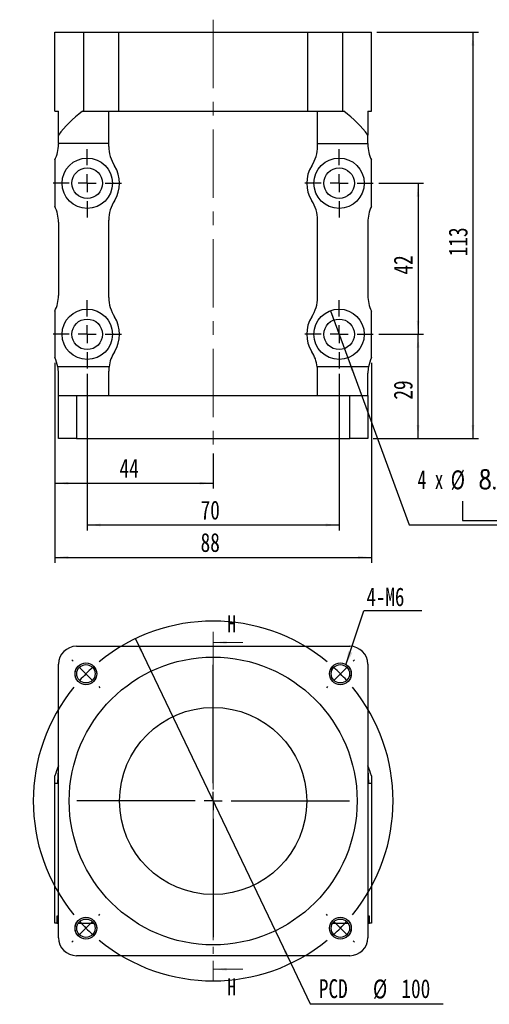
# Model space of a CAD drawing. Header units: millimetres. Extents: x 35 to 268, y -1 to 199.
# Tile 1 of 2: x 35 to 122, y 9 to 192. Entities that reach past the tile are written whole.
import ezdxf

# ---------------------------------------------------------------- set-up
doc = ezdxf.new("R2010")
doc.units = ezdxf.units.MM
doc.linetypes.add('CENTER', pattern=[10.16, 6.35, -1.27, 1.27, -1.27])
doc.linetypes.add('CENTERX2', pattern=[20.32, 12.7, -2.54, 2.54, -2.54])
doc.layers.add('FORMAT', color=7, linetype='Continuous')
doc.styles.add('SLDTEXTSTYLE0', font='TXT', dxfattribs={"width": 0.75})
doc.styles.add('SLDTEXTSTYLE1', font='TXT', dxfattribs={"width": 0.75, "bigfont": 'bigfont'})
doc.styles.add('SLDTEXTSTYLE4', font='TXT', dxfattribs={"width": 0.666667})
doc.dimstyles.new('SLDDIMSTYLE1', dxfattribs={"dimtxt": 3.5, "dimasz": 2.5, "dimexe": 0, "dimexo": 0.0625, "dimgap": 0.875, "dimtad": 0, "dimtih": 1, "dimtoh": 1, "dimlfac": 1.5, "dimrnd": 1e-09, "dimzin": 12, "dimdsep": 46, "dimtxsty": 'SLDTEXTSTYLE0', "dimsah": 1, "dimcen": 0, "dimadec": 0, "dimazin": 3, "dimtfac": 1, "dimtmove": 0, "dimatfit": 3, "dimfxl": 0, "dimfrac": 2, "dimtolj": 1, "dimtzin": 12, "dimarcsym": 0})
doc.dimstyles.new('SLDDIMSTYLE2', dxfattribs={"dimtxt": 0.18, "dimasz": 2.5, "dimexe": 0, "dimexo": 0.0625, "dimgap": 0, "dimtad": 0, "dimtih": 1, "dimtoh": 1, "dimdec": 0, "dimrnd": 1e-09, "dimzin": 0, "dimdsep": 46, "dimtxsty": 'Standard', "dimsah": 1, "dimcen": 0.09, "dimadec": 0, "dimazin": 0, "dimtfac": 2.5, "dimtdec": 0, "dimtofl": 0, "dimtmove": 0, "dimatfit": 3, "dimfxl": 0, "dimfrac": 2, "dimtolj": 1, "dimtzin": 0, "dimarcsym": 0})
doc.dimstyles.new('SLDDIMSTYLE4', dxfattribs={"dimtxt": 3.5, "dimasz": 2.5, "dimexe": 0, "dimexo": 0.0625, "dimgap": 0.875, "dimtad": 1, "dimlfac": 1.5, "dimrnd": 1e-09, "dimzin": 12, "dimdsep": 46, "dimtxsty": 'SLDTEXTSTYLE0', "dimsah": 1, "dimcen": 0.09, "dimadec": 0, "dimazin": 3, "dimtfac": 1, "dimtofl": 0, "dimtmove": 0, "dimatfit": 3, "dimfxl": 0, "dimfrac": 2, "dimtolj": 1, "dimtzin": 12, "dimarcsym": 0})
doc.dimstyles.new('SLDDIMSTYLE6', dxfattribs={"dimtxt": 3.5, "dimasz": 2.5, "dimexe": 0, "dimexo": 0.0625, "dimgap": 0.875, "dimtad": 0, "dimtih": 1, "dimtoh": 1, "dimlfac": 1.5, "dimrnd": 1e-09, "dimzin": 12, "dimdsep": 46, "dimtxsty": 'SLDTEXTSTYLE0', "dimblk1": 'NONE', "dimsah": 1, "dimcen": 0, "dimadec": 0, "dimazin": 3, "dimtfac": 1, "dimtmove": 0, "dimatfit": 3, "dimldrblk": 'NONE', "dimfxl": 0, "dimfrac": 2, "dimtolj": 1, "dimtzin": 12, "dimarcsym": 0})

# ---------------------------------------------------------------- blocks, each defined once
blk = doc.blocks.new('_D')
at = {"layer": 'FORMAT', "color": 7}
for p, q in [((56.59, 77.08), (85.37, 16.95)), ((85.37, 16.95), (88.97, 9.42)), ((88.97, 9.42), (113.61, 9.42))]:
    blk.add_line(p, q, dxfattribs=at)
for points in [[(56.59, 77.08), (57.45, 74.72), (57.9, 74.94)], [(85.37, 16.95), (84.51, 19.31), (84.06, 19.09)]]:
    blk.add_solid(points, dxfattribs=at)
at = {"layer": 'FORMAT', "color": 7, "char_height": 3.5, "attachment_point": 1, "style": 'SLDTEXTSTYLE0'}
for s, insert in [('PCD', (90.55, 13.99)), ('%%c', (100.58, 13.93)), ('100', (105.85, 13.99))]:
    blk.add_mtext(s, dxfattribs=dict(at, insert=insert))
blk = doc.blocks.new('SW_NOTE_0')
at = {"layer": 'FORMAT', "color": 0}
blk.add_line((10.69, 0), (0, 0), dxfattribs=at)
at = {"layer": 'FORMAT', "color": 0, "insert": (0.46, 4.33), "char_height": 3.44, "attachment_point": 1, "style": 'SLDTEXTSTYLE0'}
blk.add_mtext('4-M6', dxfattribs=at)
blk = doc.blocks.new('SW_CENTERMARKSYMBOL_0')
at = {"layer": 'FORMAT', "color": 0}
for p, q in [((-49.5, 2.36), (-49.74, 2.6)), ((2.36, 2.36), (2.6, 2.6)), ((-47.14, 0), (-48.32, 1.18)), ((-47.14, 0), (-45.96, -1.18)), ((-23.57, -20.24), (-23.57, 1.67)), ((0, 0), (-1.18, -1.18)), ((0, 0), (1.18, 1.18)), ((-44.78, -2.36), (-44.54, -2.6)), ((-2.36, -2.36), (-2.6, -2.6)), ((-26.9, -23.57), (-48.81, -23.57)), ((-23.57, -23.57), (-25.24, -23.57)), ((-23.57, -23.57), (-23.57, -21.9)), ((-23.57, -23.57), (-23.57, -25.24)), ((-23.57, -23.57), (-21.9, -23.57)), ((-20.24, -23.57), (1.67, -23.57)), ((-23.57, -26.9), (-23.57, -48.81)), ((-44.78, -44.78), (-44.54, -44.54)), ((-2.36, -44.78), (-2.6, -44.54)), ((-47.14, -47.14), (-48.32, -48.32)), ((-47.14, -47.14), (-45.96, -45.96)), ((0, -47.14), (-1.18, -45.96)), ((0, -47.14), (1.18, -48.32)), ((-49.5, -49.5), (-49.74, -49.74)), ((2.36, -49.5), (2.6, -49.74))]:
    blk.add_line(p, q, dxfattribs=at)
for start, end in [(50.7296, 129.2704), (135, 137.8648), (132.1352, 135), (45, 47.8648), (42.1352, 45), (140.7296, 219.2704), (320.7296, 39.2704), (222.1352, 225), (225, 227.8648), (312.1352, 315), (315, 317.8648), (230.7296, 309.2704)]:
    blk.add_arc((-23.57, -23.57), 33.33, start, end, dxfattribs=at)
blk = doc.blocks.new('_D_6')
at = {"layer": 'FORMAT', "color": 7}
for p, q in [((41.65, 128.19), (41.65, 104.89)), ((70.98, 111.42), (70.98, 104.89)), ((41.65, 105.89), (70.98, 105.89))]:
    blk.add_line(p, q, dxfattribs=at)
for points in [[(41.65, 105.89), (44.15, 105.64), (44.15, 106.14)], [(70.98, 105.89), (68.48, 106.14), (68.48, 105.64)]]:
    blk.add_solid(points, dxfattribs=at)
at = {"layer": 'FORMAT', "color": 7, "insert": (53.62, 110.4), "char_height": 3.5, "attachment_point": 1, "style": 'SLDTEXTSTYLE0'}
blk.add_mtext('44', dxfattribs=at)
blk = doc.blocks.new('_D_7')
at = {"layer": 'FORMAT', "color": 7}
for p, q in [((47.65, 126.16), (47.65, 97.16)), ((94.31, 126.16), (94.31, 97.16)), ((47.65, 98.16), (94.31, 98.16))]:
    blk.add_line(p, q, dxfattribs=at)
for points in [[(47.65, 98.16), (50.15, 97.91), (50.15, 98.41)], [(94.31, 98.16), (91.81, 98.41), (91.81, 97.91)]]:
    blk.add_solid(points, dxfattribs=at)
at = {"layer": 'FORMAT', "color": 7, "insert": (68.65, 102.67), "char_height": 3.5, "attachment_point": 1, "style": 'SLDTEXTSTYLE0'}
blk.add_mtext('70', dxfattribs=at)
blk = doc.blocks.new('_D_8')
at = {"layer": 'FORMAT', "color": 7}
for p, q in [((41.65, 128.19), (41.65, 91.16)), ((100.31, 128.19), (100.31, 91.16)), ((41.65, 92.16), (100.31, 92.16))]:
    blk.add_line(p, q, dxfattribs=at)
for points in [[(41.65, 92.16), (44.15, 91.91), (44.15, 92.41)], [(100.31, 92.16), (97.81, 92.41), (97.81, 91.91)]]:
    blk.add_solid(points, dxfattribs=at)
at = {"layer": 'FORMAT', "color": 7, "insert": (68.65, 96.67), "char_height": 3.5, "attachment_point": 1, "style": 'SLDTEXTSTYLE0'}
blk.add_mtext('88', dxfattribs=at)
blk = doc.blocks.new('_D_9')
at = {"layer": 'FORMAT', "color": 7}
for p, q in [((101.65, 133.49), (109.94, 133.49)), ((108.94, 114.16), (108.94, 133.49)), ((100.65, 114.16), (109.94, 114.16))]:
    blk.add_line(p, q, dxfattribs=at)
for points in [[(108.94, 133.49), (108.69, 130.99), (109.19, 130.99)], [(108.94, 114.16), (109.19, 116.66), (108.69, 116.66)]]:
    blk.add_solid(points, dxfattribs=at)
at = {"layer": 'FORMAT', "color": 7, "insert": (104.42, 121.38), "char_height": 3.5, "attachment_point": 1, "rotation": 90, "style": 'SLDTEXTSTYLE0'}
blk.add_mtext('29', dxfattribs=at)
blk = doc.blocks.new('_D_10')
at = {"layer": 'FORMAT', "color": 7}
for p, q in [((101.65, 161.49), (109.94, 161.49)), ((108.94, 161.49), (108.94, 133.49)), ((101.65, 133.49), (109.94, 133.49))]:
    blk.add_line(p, q, dxfattribs=at)
for points in [[(108.94, 161.49), (108.69, 158.99), (109.19, 158.99)], [(108.94, 133.49), (109.19, 135.99), (108.69, 135.99)]]:
    blk.add_solid(points, dxfattribs=at)
at = {"layer": 'FORMAT', "color": 7, "insert": (104.42, 144.57), "char_height": 3.5, "attachment_point": 1, "rotation": 90, "style": 'SLDTEXTSTYLE0'}
blk.add_mtext('42', dxfattribs=at)
blk = doc.blocks.new('_D_11')
at = {"layer": 'FORMAT', "color": 7}
for p, q in [((101.31, 189.49), (120.11, 189.49)), ((119.11, 189.49), (119.11, 114.16)), ((100.65, 114.16), (120.11, 114.16))]:
    blk.add_line(p, q, dxfattribs=at)
for points in [[(119.11, 189.49), (118.86, 186.99), (119.36, 186.99)], [(119.11, 114.16), (119.36, 116.66), (118.86, 116.66)]]:
    blk.add_solid(points, dxfattribs=at)
at = {"layer": 'FORMAT', "color": 7, "insert": (114.6, 147.94), "char_height": 3.5, "attachment_point": 1, "rotation": 90, "style": 'SLDTEXTSTYLE0'}
blk.add_mtext('113', dxfattribs=at)
blk = doc.blocks.new('SW_SYMBOL_HOLE_SPOT')
at = {"layer": 'FORMAT', "color": 0}
for p, q in [((0, 875), (0, 75)), ((1600, 75), (1600, 875)), ((0, 75), (1600, 75))]:
    blk.add_line(p, q, dxfattribs=at)
blk = doc.blocks.new('_D_12')
at = {"layer": 'FORMAT', "color": 7}
for p, q in [((92.71, 137.87), (95.92, 129.11)), ((95.92, 129.11), (107.27, 98.16)), ((107.27, 98.16), (145.39, 98.16))]:
    blk.add_line(p, q, dxfattribs=at)
blk.add_solid([(95.92, 129.11), (96.55, 126.68), (97.02, 126.85)], dxfattribs=at)
at = {"layer": 'FORMAT', "color": 7, "xscale": 0.004470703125, "yscale": 0.004470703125, "zscale": 0.004470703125}
blk.add_blockref('SW_SYMBOL_HOLE_SPOT', (117.18, 98.64), dxfattribs=at)
at = {"layer": 'FORMAT', "color": 7, "char_height": 3.5, "attachment_point": 1}
for s, insert, style in [('4 x', (108.86, 108.33), 'SLDTEXTSTYLE4'), ('%%c', (114.98, 108.28), 'SLDTEXTSTYLE0'), ('8.5\\M+18AAE\\M+19153\\M+18AD1\\M+190FA', (120.26, 108.33), 'SLDTEXTSTYLE1'), ('%%c', (126.62, 102.67), 'SLDTEXTSTYLE0'), ('14', (131.9, 102.72), 'SLDTEXTSTYLE0')]:
    blk.add_mtext(s, dxfattribs=dict(at, insert=insert, style=style))
blk = doc.blocks.new('_NONE')
blk = doc.blocks.new('SW_CENTERMARKSYMBOL_1')
at = {"layer": 'FORMAT', "color": 0}
for p, q in [((0, 3.33), (0, 6.33)), ((-3.33, 0), (-6.33, 0)), ((0, 0), (-1.67, 0)), ((0, 0), (0, 1.67)), ((0, 0), (0, -1.67)), ((0, 0), (1.67, 0)), ((3.33, 0), (6.33, 0)), ((0, -3.33), (0, -6.33))]:
    blk.add_line(p, q, dxfattribs=at)
blk = doc.blocks.new('SW_CENTERMARKSYMBOL_2')
at = {"layer": 'FORMAT', "color": 0}
for p, q in [((0, 3.33), (0, 6.33)), ((-3.33, 0), (-6.33, 0)), ((0, 0), (-1.67, 0)), ((0, 0), (0, 1.67)), ((0, 0), (0, -1.67)), ((0, 0), (1.67, 0)), ((3.33, 0), (6.33, 0)), ((0, -3.33), (0, -6.33))]:
    blk.add_line(p, q, dxfattribs=at)
blk = doc.blocks.new('SW_CENTERMARKSYMBOL_3')
at = {"layer": 'FORMAT', "color": 0}
for p, q in [((0, 3.33), (0, 6.33)), ((-3.33, 0), (-6.33, 0)), ((0, 0), (-1.67, 0)), ((0, 0), (0, 1.67)), ((0, 0), (0, -1.67)), ((0, 0), (1.67, 0)), ((3.33, 0), (6.33, 0)), ((0, -3.33), (0, -6.33))]:
    blk.add_line(p, q, dxfattribs=at)
blk = doc.blocks.new('SW_CENTERMARKSYMBOL_4')
at = {"layer": 'FORMAT', "color": 0}
for p, q in [((0, 3.33), (0, 6.33)), ((-3.33, 0), (-6.33, 0)), ((0, 0), (-1.67, 0)), ((0, 0), (0, 1.67)), ((0, 0), (0, -1.67)), ((0, 0), (1.67, 0)), ((3.33, 0), (6.33, 0)), ((0, -3.33), (0, -6.33))]:
    blk.add_line(p, q, dxfattribs=at)

msp = doc.modelspace()

# ---------------------------------------------------------------- linework, layer by layer
at = {"color": 7, "linetype": 'Continuous', "lineweight": 25}
for p, q in [((41.6458, 174.8239), (41.6458, 189.4906)), ((41.6458, 189.4906), (46.9791, 189.4906)), ((46.9791, 189.4906), (46.9791, 174.8239)), ((46.9791, 189.4906), (53.4292, 189.4906)), ((53.4292, 189.4906), (53.4292, 174.8239)), ((53.4292, 189.4906), (88.529, 189.4906)), ((88.529, 174.8239), (88.529, 189.4906)), ((88.529, 189.4906), (94.9791, 189.4906)), ((94.9791, 174.8239), (94.9791, 189.4906)), ((94.9791, 189.4906), (100.3124, 189.4906)), ((100.3124, 174.8239), (100.3124, 189.4906)), ((41.6458, 174.8239), (42.3124, 174.8239)), ((42.3124, 170.4208), (42.3124, 174.8239)), ((46.7565, 174.8239), (46.9791, 174.8239)), ((46.9791, 174.8239), (53.4292, 174.8239)), ((51.6458, 168.8239), (51.6458, 174.8239)), ((53.4292, 174.8239), (88.529, 174.8239)), ((88.529, 174.8239), (94.9791, 174.8239)), ((90.3124, 168.8239), (90.3124, 174.8239)), ((94.9791, 174.8239), (95.2017, 174.8239)), ((99.6458, 174.8239), (100.3124, 174.8239)), ((99.6458, 174.8239), (99.6458, 170.4208)), ((42.3124, 168.8239), (42.3124, 170.4208)), ((99.6458, 168.8239), (99.6458, 170.4208)), ((51.6458, 168.8239), (42.3124, 168.8239)), ((42.3124, 168.8239), (42.3124, 168.7017)), ((51.6458, 168.3219), (51.6458, 168.8239)), ((90.3124, 168.8239), (99.6458, 168.8239)), ((90.3124, 168.3219), (90.3124, 168.8239)), ((99.6458, 168.8239), (99.6458, 168.7017)), ((41.6458, 165.7957), (41.6458, 157.1854)), ((100.3124, 157.1854), (100.3124, 165.7957)), ((42.3124, 154.2795), (42.3124, 140.7017)), ((51.6458, 140.3219), (51.6458, 154.6593)), ((90.3124, 140.3219), (90.3124, 154.6593)), ((99.6458, 154.2795), (99.6458, 140.7017)), ((41.6458, 137.7957), (41.6458, 129.1854)), ((100.3124, 129.1854), (100.3124, 137.7957)), ((51.6978, 127.4906), (42.2015, 127.4906)), ((42.3124, 122.1572), (42.3124, 126.2795)), ((51.6458, 122.1572), (51.6458, 126.6593)), ((99.7567, 127.4906), (90.2604, 127.4906)), ((90.3124, 122.1572), (90.3124, 126.6593)), ((99.6458, 122.1572), (99.6458, 126.2795)), ((42.3124, 114.1572), (42.3124, 122.1572)), ((42.3124, 122.1572), (45.6458, 122.1572)), ((45.6458, 122.1572), (45.6458, 114.1572)), ((45.6458, 122.1572), (96.3124, 122.1572)), ((96.3124, 114.1572), (96.3124, 122.1572)), ((96.3124, 122.1572), (99.6458, 122.1572)), ((99.6458, 122.1572), (99.6458, 114.1572)), ((45.6458, 114.1572), (42.3124, 114.1572)), ((45.6458, 114.1572), (96.3124, 114.1572)), ((99.6458, 114.1572), (96.3124, 114.1572)), ((45.6458, 75.6815), (96.3124, 75.6815)), ((42.3124, 21.6815), (42.3124, 72.3482)), ((99.6458, 72.3482), (99.6458, 21.6815)), ((41.6458, 50.3482), (41.6458, 51.6815)), ((100.3124, 51.6815), (100.3124, 50.3482)), ((41.6458, 50.3482), (42.2015, 50.3482)), ((41.6458, 24.3482), (41.6458, 50.3482)), ((99.7567, 50.3482), (100.3124, 50.3482)), ((100.3124, 50.3482), (100.3124, 24.3482)), ((42.0425, 25.6815), (42.0425, 24.3482)), ((42.3124, 25.6815), (42.0425, 25.6815)), ((99.9157, 25.6815), (99.6458, 25.6815)), ((99.9157, 24.3482), (99.9157, 25.6815)), ((42.0425, 24.3482), (41.6458, 24.3482)), ((42.0425, 24.3482), (42.3124, 24.3482)), ((45.9689, 24.3482), (48.8489, 24.3482)), ((93.1093, 24.3482), (95.9893, 24.3482)), ((99.6458, 24.3482), (99.9157, 24.3482)), ((100.3124, 24.3482), (99.9157, 24.3482)), ((96.3124, 18.3482), (45.6458, 18.3482))]:
    msp.add_line(p, q, dxfattribs=at)
at = {"color": 7, "linetype": 'CENTER', "lineweight": 18}
msp.add_line((70.9791, 78.3843), (70.9791, 13.8267), dxfattribs=at)
at = {"color": 7, "linetype": 'Continuous', "lineweight": 18}
for p, q in [((76.4791, 76.3843), (70.9791, 76.3843)), ((76.4791, 15.8267), (70.9791, 15.8267))]:
    msp.add_line(p, q, dxfattribs=at)
at = {"color": 7, "linetype": 'Continuous', "lineweight": 25}
for centre, radius in [((47.6458, 161.4906), 4.6667), ((94.3124, 161.4906), 4.6667), ((47.6458, 161.4906), 2.8333), ((94.3124, 161.4906), 2.8333), ((47.6458, 133.4906), 4.6667), ((94.3124, 133.4906), 4.6667), ((47.6458, 133.4906), 2.8333), ((94.3124, 133.4906), 2.8333), ((70.9791, 47.0149), 26.6667), ((47.4089, 70.5851), 2.0167), ((47.4089, 70.5851), 1.7), ((94.5493, 70.5851), 2.0167), ((94.5493, 70.5851), 1.7), ((70.9791, 47.0149), 17.3333), ((47.4089, 23.4446), 2.0167), ((47.4089, 23.4446), 1.7), ((94.5493, 23.4446), 2.0167), ((94.5493, 23.4446), 1.7)]:
    msp.add_circle(centre, radius, dxfattribs=at)
for centre, radius, start, end in [((35.6458, 168.7017), 6.6667, 334.158067, 0), ((58.3124, 168.3219), 6.6667, 180, 212.636898), ((83.6458, 168.3219), 6.6667, 327.363102, 0), ((106.3124, 168.7017), 6.6667, 180, 205.841933), ((47.6458, 161.4906), 6, 327.363102, 32.636898), ((94.3124, 161.4906), 6, 147.363102, 212.636898), ((35.6458, 154.2795), 6.6667, 0, 25.841933), ((58.3124, 154.6593), 6.6667, 147.363102, 180), ((83.6458, 154.6593), 6.6667, 0, 32.636898), ((106.3124, 154.2795), 6.6667, 154.158067, 180), ((35.6458, 140.7017), 6.6667, 334.158067, 0), ((106.3124, 140.7017), 6.6667, 180, 205.841933), ((58.3124, 140.3219), 6.6667, 180, 212.636898), ((83.6458, 140.3219), 6.6667, 327.363102, 0), ((47.6458, 133.4906), 6, 327.363102, 32.636898), ((94.3124, 133.4906), 6, 147.363102, 212.636898), ((58.3124, 126.6593), 6.6667, 147.363102, 172.836853), ((83.6458, 126.6593), 6.6667, 7.163147, 32.636898), ((35.6458, 126.2795), 6.6667, 10.466779, 25.841933), ((106.3124, 126.2795), 6.6667, 154.158067, 169.533221), ((35.6458, 126.2795), 6.6667, 0, 10.466779), ((58.3124, 126.6593), 6.6667, 172.836853, 180), ((83.6458, 126.6593), 6.6667, 0, 7.163147), ((106.3124, 126.2795), 6.6667, 169.533221, 180), ((45.6458, 72.3482), 3.3333, 90, 180), ((96.3124, 72.3482), 3.3333, 0, 90), ((87.236, 36.3955), 48.0846, 159.108998, 161.464152), ((54.7222, 36.3955), 48.0846, 18.535848, 20.891002), ((45.6458, 21.6815), 3.3333, 180, 270), ((96.3124, 21.6815), 3.3333, 270, 0)]:
    msp.add_arc(centre, radius, start, end, dxfattribs=at)
at = {"color": 7, "linetype": 'Continuous', "lineweight": 18}
for centre in [(47.4089, 70.5851), (94.5493, 70.5851), (47.4089, 23.4446), (94.5493, 23.4446)]:
    msp.add_arc(centre, 2, 255, 195, dxfattribs=at)
at = {"color": 7, "linetype": 'Continuous', "lineweight": 25}
for centre, major_axis, ratio, start_param, end_param in [((87.236, 161.8476), (48.0846, 0), 0.5, 2.57147724, 2.77697588), ((54.7222, 161.8476), (48.0846, 0), 0.5, 0.36461677, 0.57011541), ((35.6458, 53.6787), (0, 18.3333), 0.36363636, 4.52970923, 4.71238898), ((106.3124, 53.6787), (0, 18.3333), 0.36363636, 1.57079633, 1.75347608)]:
    msp.add_ellipse(centre, major_axis=major_axis, ratio=ratio, start_param=start_param, end_param=end_param, dxfattribs=at)
at = {"color": 7, "linetype": 'Continuous', "lineweight": 18}
for points in [[(70.9791, 76.3843), (73.4791, 76.1343), (73.4791, 76.6343)], [(70.9791, 15.8267), (73.4791, 15.5767), (73.4791, 16.0767)]]:
    msp.add_solid(points, dxfattribs=at)
at = {"layer": 'FORMAT', "color": 7, "linetype": 'CENTERX2', "lineweight": 18}
msp.add_line((70.9791, 191.7916), (70.9791, 112.4157), dxfattribs=at)

# ---------------------------------------------------------------- block references
at = {"layer": 'FORMAT', "color": 7}
for name, p in [('SW_CENTERMARKSYMBOL_4', (47.6458, 161.4906)), ('SW_CENTERMARKSYMBOL_1', (94.3124, 161.4906)), ('SW_CENTERMARKSYMBOL_3', (47.6458, 133.4906)), ('SW_CENTERMARKSYMBOL_2', (94.3124, 133.4906)), ('SW_NOTE_0', (98.9246, 82.2425)), ('SW_CENTERMARKSYMBOL_0', (94.5493, 70.5851))]:
    msp.add_blockref(name, p, dxfattribs=at)

# ---------------------------------------------------------------- texts
at = {"color": 7, "linetype": 'Continuous', "char_height": 3.175, "attachment_point": 1, "style": 'SLDTEXTSTYLE0'}
for insert in [(73.5893, 81.4243), (73.5893, 14.1483)]:
    msp.add_mtext('H', dxfattribs=dict(at, insert=insert))

# ---------------------------------------------------------------- dimensions: what is measured, and where the dimension line sits
at = {"layer": 'FORMAT', "color": 7}
for base, p1, p2, angle, picture, middle in [((119.1135, 114.1572), (100.3124, 189.4906), (99.6458, 114.1572), 90, '_D_11', (119.1135, 151.8239)), ((108.9365, 133.4906), (100.6458, 161.4906), (100.6458, 133.4906), 90, '_D_10', (108.9365, 147.152)), ((108.9365, 133.4906), (99.6458, 114.1572), (100.6458, 133.4906), 90, '_D_9', (108.9365, 123.9619)), ((94.3124, 98.1572), (47.6458, 127.1572), (94.3124, 127.1572), 0, '_D_7', (71.2315, 98.1572))]:
    dim = msp.add_linear_dim(base=base, p1=p1, p2=p2, angle=angle, dimstyle='SLDDIMSTYLE4', dxfattribs=at)
    dim.commit()
    dim.dimension.update_dxf_attribs({"geometry": picture, "text_midpoint": middle, "dimtype": 160})
for p1, p2, text, dimstyle, picture, middle in [((92.7054, 137.8718), (95.9194, 129.1093), '4 x%%c8.5完全貫穿\\P{\\fGDT;v}<>', 'SLDDIMSTYLE6', '_D_12', (127.1253, 103.767)), ((85.3651, 16.9457), (56.5931, 77.084), 'PCD<>', 'SLDDIMSTYLE1', '_D', (102.0828, 12.226))]:
    dim = msp.add_diameter_dim_2p(p1=p1, p2=p2, text=text, dimstyle=dimstyle, dxfattribs=at)
    dim.commit()
    dim.dimension.update_dxf_attribs({"geometry": picture, "text_midpoint": middle, "dimtype": 163})
for base, p2, picture, middle in [((70.9791, 105.8855), (70.9791, 112.4157), '_D_6', (56.2027, 105.8855)), ((100.3124, 92.1572), (100.3124, 129.1854), '_D_8', (71.2315, 92.1572))]:
    dim = msp.add_linear_dim(base=base, p1=(41.6458, 129.1854), p2=p2, dimstyle='SLDDIMSTYLE4', dxfattribs=at)
    dim.commit()
    dim.dimension.update_dxf_attribs({"geometry": picture, "text_midpoint": middle, "dimtype": 160})

# ---------------------------------------------------------------- leaders
msp.add_leader([(95.5888, 72.2541), (98.9246, 82.2425)], dimstyle='SLDDIMSTYLE2', dxfattribs=at)

doc.saveas('drawing.dxf')
